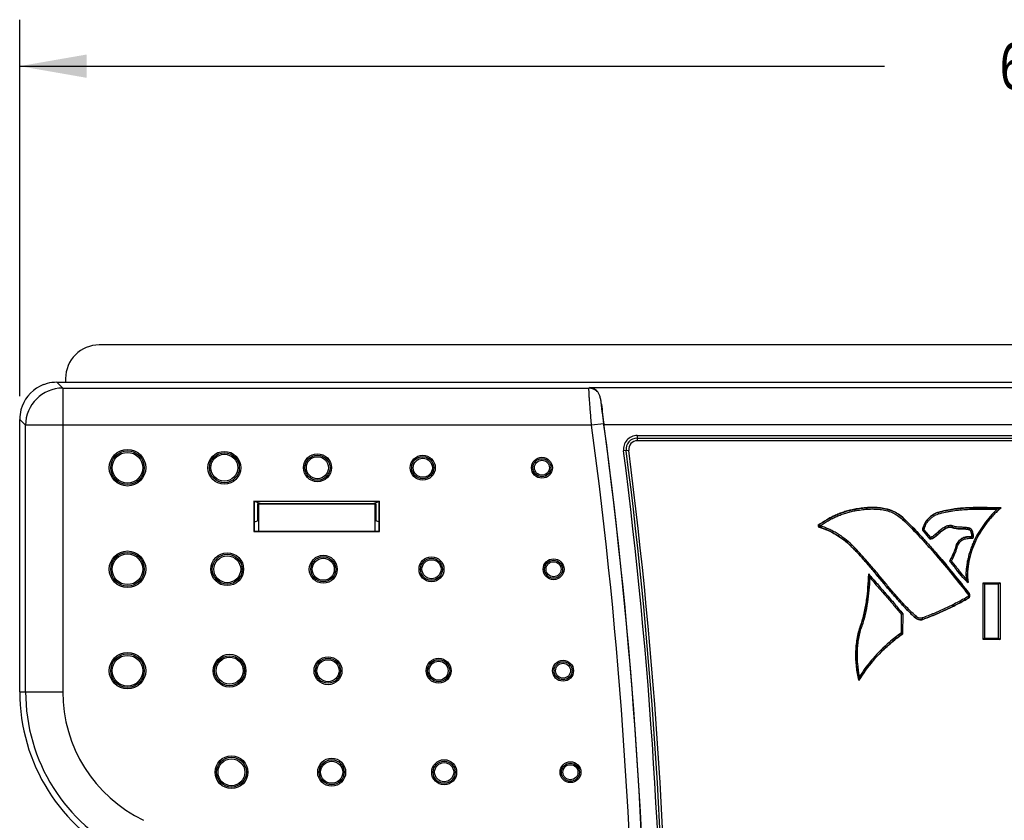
# Model space of a CAD drawing. Header units: inches. Extents: x 0 to 22, y 0 to 17.
# Tile 15 of 21: x 12.6 to 15.2, y 10.1 to 12.2. Entities that reach past the tile are written whole.
import ezdxf

# ---------------------------------------------------------------- set-up
doc = ezdxf.new("R2010")
doc.units = ezdxf.units.IN
doc.header["$LTSCALE"] = 1.21
doc.header["$MEASUREMENT"] = 0
doc.layers.get('0').update_dxf_attribs({"linetype": 'CONTINUOUS'})
doc.layers.add('DIMENSIONS', color=7, linetype='CONTINUOUS')
doc.styles.get("Standard").update_dxf_attribs({"font": 'txt', "width": 0.8})
doc.dimstyles.new('DIMSTYLE_1', dxfattribs={"dimtxt": 0.125, "dimasz": 0.18, "dimexe": 0.18, "dimexo": 0.0625, "dimgap": 0.09, "dimtad": 0, "dimtih": 1, "dimtoh": 1, "dimdec": 3, "dimzin": 4, "dimdsep": 46, "dimtxsty": 'STANDARD', "dimblk": '_FILLED', "dimblk1": '_FILLED', "dimblk2": '_FILLED', "dimcen": 0.09, "dimadec": 0, "dimazin": 0, "dimtp": 0.01, "dimtm": 0.01, "dimtfac": 1, "dimtdec": 3, "dimtofl": 0, "dimtmove": 0, "dimatfit": 3, "dimldrblk": '_FILLED', "dimfxl": 1, "dimtolj": 1, "dimtzin": 4, "dimarcsym": 0})

# ---------------------------------------------------------------- blocks, each defined once
blk = doc.blocks.new('_FILLED')
at = {"color": 0, "linetype": 'BYBLOCK'}
blk.add_solid([(0, 0), (-1, 0.174), (-1, -0.174)], dxfattribs=at)
blk = doc.blocks.new('*D9')
at = {"layer": 'DIMENSIONS', "color": 2, "linetype": 'CONTINUOUS'}
for p, q in [((12.5657, 11.218), (12.5657, 12.2307)), ((18.7677, 11.218), (18.7677, 12.2307)), ((12.5657, 12.1057), (14.8917, 12.1057)), ((18.7677, 12.1057), (16.4417, 12.1057))]:
    blk.add_line(p, q, dxfattribs=at)
at = {"layer": 'DIMENSIONS', "color": 2, "linetype": 'CONTINUOUS', "xscale": 0.18, "yscale": 0.18, "zscale": 0.18, "rotation": 180}
blk.add_blockref('_FILLED', (12.5657, 12.1057), dxfattribs=at)
at = {"layer": 'DIMENSIONS', "color": 2, "linetype": 'CONTINUOUS', "xscale": 0.18, "yscale": 0.18, "zscale": 0.18}
blk.add_blockref('_FILLED', (18.7677, 12.1057), dxfattribs=at)
at = {"layer": 'DIMENSIONS', "color": 2, "linetype": 'CONTINUOUS', "insert": (15.6667, 12.1682), "char_height": 0.125, "width": 1.425, "attachment_point": 2, "line_spacing_factor": 0.9}
blk.add_mtext('6.202{\\Ftxt.shx;\\W1.000000;\\H0.125000; }[157.53]', dxfattribs=at)

msp = doc.modelspace()

# ---------------------------------------------------------------- linework, layer by layer
at = {"color": 7, "linetype": 'CONTINUOUS'}
for p, q in [((18.5541, 11.3557), (12.7794, 11.3557)), ((12.6894, 11.2658), (12.6894, 11.2554)), ((13.2053, 10.9284), (13.2053, 10.8824)), ((13.2081, 10.9274), (13.2053, 10.9284)), ((13.5241, 10.9284), (13.2053, 10.9284)), ((13.2081, 10.9274), (13.2081, 10.8552)), ((13.5213, 10.9274), (13.2081, 10.9274)), ((13.5241, 10.9284), (13.5213, 10.9274)), ((13.5213, 10.9274), (13.5213, 10.8552)), ((13.5241, 10.9284), (13.5241, 10.8824)), ((13.1972, 10.8797), (13.2053, 10.8824)), ((13.5322, 10.8797), (13.5241, 10.8824))]:
    msp.add_line(p, q, dxfattribs=at)
at = {"color": 6, "linetype": 'CONTINUOUS'}
for p, q in [((12.6815, 11.2396), (12.6657, 11.2554)), ((12.6657, 11.2554), (18.644, 11.2554)), ((12.6815, 11.2396), (12.6815, 10.423)), ((12.6815, 11.2396), (14.0973, 11.2396)), ((14.0973, 11.2396), (14.0985, 11.241)), ((14.0985, 11.241), (17.2349, 11.241)), ((12.5657, 10.423), (12.5657, 11.1555)), ((12.5657, 11.1555), (12.5816, 11.1396)), ((12.5816, 10.423), (12.5816, 11.1396)), ((14.1042, 11.1396), (12.5816, 11.1396)), ((14.1369, 11.144), (14.1042, 11.1396)), ((17.1959, 11.141), (14.1376, 11.141)), ((14.227, 11.1122), (14.227, 11.0981)), ((14.227, 11.1122), (17.1065, 11.1122)), ((14.227, 11.1051), (17.1065, 11.1051)), ((17.1064, 11.0981), (14.227, 11.0981)), ((14.2042, 11.0722), (14.1903, 11.0705)), ((13.1957, 10.9359), (13.1957, 10.8536)), ((13.1972, 10.9343), (13.1957, 10.9359)), ((13.1957, 10.9359), (13.5338, 10.9359)), ((13.1972, 10.8552), (13.1972, 10.9343)), ((13.2149, 10.9284), (13.1972, 10.9343)), ((13.5146, 10.9284), (13.5322, 10.9343)), ((13.5322, 10.9343), (13.5338, 10.9359)), ((13.5322, 10.9343), (13.5322, 10.8552)), ((13.5338, 10.8536), (13.5338, 10.9359)), ((14.812, 10.9136), (14.8127, 10.9096)), ((15.2051, 10.9177), (15.1949, 10.9136)), ((15.2051, 10.9177), (15.2056, 10.9179)), ((14.9436, 10.8894), (14.9407, 10.8864)), ((15.0364, 10.9051), (15.0364, 10.9053)), ((15.0364, 10.9051), (15.0375, 10.9013)), ((14.7139, 10.871), (14.7138, 10.8711)), ((14.7154, 10.866), (14.7155, 10.8662)), ((15.0559, 10.862), (15.0541, 10.8656)), ((15.0559, 10.862), (15.056, 10.8618)), ((15.0732, 10.8651), (15.0747, 10.869)), ((15.12, 10.8591), (15.121, 10.863)), ((13.1957, 10.8536), (13.1972, 10.8552)), ((13.1957, 10.8536), (13.5338, 10.8536)), ((13.1972, 10.8552), (13.5322, 10.8552)), ((13.5338, 10.8536), (13.5322, 10.8552)), ((14.9992, 10.8585), (14.9951, 10.8572)), ((15.0153, 10.8332), (14.9951, 10.8572)), ((15.0165, 10.838), (14.9992, 10.8585)), ((15.0165, 10.838), (15.0153, 10.8332)), ((15.12, 10.8591), (15.1199, 10.859)), ((15.1268, 10.8356), (15.1269, 10.8396)), ((14.8016, 10.815), (14.8015, 10.8149)), ((14.8016, 10.815), (14.8044, 10.8178)), ((15.0838, 10.8122), (15.0876, 10.8112)), ((15.0674, 10.774), (15.0671, 10.7739)), ((15.0722, 10.7746), (15.0674, 10.774)), ((14.8498, 10.7392), (14.8496, 10.7397)), ((14.8498, 10.7392), (14.8533, 10.7291)), ((15.1168, 10.717), (15.1171, 10.7165)), ((15.1574, 10.5634), (15.1574, 10.7161)), ((15.1574, 10.7161), (15.2032, 10.7161)), ((15.1574, 10.7161), (15.1614, 10.7121)), ((15.1614, 10.7121), (15.1614, 10.5674)), ((15.1992, 10.7121), (15.1614, 10.7121)), ((15.2032, 10.7161), (15.1992, 10.7121)), ((15.1992, 10.5674), (15.1992, 10.7121)), ((15.2032, 10.7161), (15.2032, 10.5634)), ((15.12, 10.6876), (15.1167, 10.685)), ((15.1172, 10.679), (15.1186, 10.6776)), ((15.12, 10.676), (15.1201, 10.6759)), ((14.9373, 10.6311), (14.9367, 10.5807)), ((14.9373, 10.6311), (14.9414, 10.6325)), ((14.9414, 10.6325), (14.9406, 10.5786)), ((14.9752, 10.6219), (14.9779, 10.6249)), ((14.828, 10.6007), (14.8278, 10.6008)), ((14.828, 10.6007), (14.8318, 10.5994)), ((14.995, 10.6175), (14.9936, 10.6213)), ((14.995, 10.6175), (14.9951, 10.6173)), ((14.9367, 10.5807), (14.9406, 10.5786)), ((15.1614, 10.5674), (15.1574, 10.5634)), ((15.2032, 10.5634), (15.1574, 10.5634)), ((15.1614, 10.5674), (15.1992, 10.5674)), ((15.1992, 10.5674), (15.2032, 10.5634)), ((14.8231, 10.4536), (14.825, 10.4641)), ((14.8231, 10.4536), (14.8231, 10.4531)), ((12.5657, 10.423), (12.6815, 10.423))]:
    msp.add_line(p, q, dxfattribs=at)
for centre, radius in [((12.8557, 11.0254), 0.0491), ((12.8557, 11.0254), 0.0452), ((12.8557, 11.0254), 0.0412), ((13.1163, 11.0254), 0.0441), ((13.1163, 11.0254), 0.0402), ((13.1163, 11.0254), 0.0362), ((13.3668, 11.0254), 0.0376), ((13.3668, 11.0254), 0.0337), ((13.3668, 11.0254), 0.0297), ((13.6501, 11.0254), 0.0336), ((13.6501, 11.0254), 0.0297), ((13.6501, 11.0254), 0.0257), ((13.9706, 11.0254), 0.0281), ((13.9706, 11.0254), 0.0242), ((13.9706, 11.0254), 0.0202), ((12.8557, 10.7524), 0.0491), ((12.8557, 10.7524), 0.0452), ((12.8557, 10.7524), 0.0412), ((13.1241, 10.7524), 0.0441), ((13.1241, 10.7524), 0.0402), ((13.1241, 10.7524), 0.0362), ((13.3824, 10.7524), 0.0376), ((13.3824, 10.7524), 0.0337), ((13.3824, 10.7524), 0.0297), ((13.6735, 10.7524), 0.0336), ((13.6735, 10.7524), 0.0297), ((14.0019, 10.7524), 0.0281), ((13.6735, 10.7524), 0.0257), ((14.0019, 10.7524), 0.0242), ((14.0019, 10.7524), 0.0202), ((12.8557, 10.4794), 0.0491), ((12.8557, 10.4794), 0.0452), ((12.8557, 10.4794), 0.0412), ((13.1304, 10.4794), 0.0441), ((13.1304, 10.4794), 0.0402), ((13.1304, 10.4794), 0.0362), ((13.3951, 10.4794), 0.0376), ((13.3951, 10.4794), 0.0337), ((13.3951, 10.4794), 0.0297), ((13.6927, 10.4794), 0.0336), ((13.6927, 10.4794), 0.0297), ((13.6927, 10.4794), 0.0257), ((14.0274, 10.4794), 0.0281), ((14.0274, 10.4794), 0.0242), ((14.0274, 10.4794), 0.0202), ((13.1354, 10.2064), 0.0441), ((13.1354, 10.2064), 0.0402), ((13.1354, 10.2064), 0.0362), ((13.405, 10.2064), 0.0376), ((13.405, 10.2064), 0.0337), ((13.405, 10.2064), 0.0297), ((13.7076, 10.2064), 0.0336), ((13.7076, 10.2064), 0.0297), ((13.7076, 10.2064), 0.0257), ((14.0473, 10.2064), 0.0281), ((14.0473, 10.2064), 0.0242), ((14.0473, 10.2064), 0.0202)]:
    msp.add_circle(centre, radius, dxfattribs=at)
at = {"color": 7, "linetype": 'CONTINUOUS'}
msp.add_arc((12.7793, 11.2658), 0.0899, 89.9871, 180.0129, dxfattribs=at)
at = {"color": 6, "linetype": 'CONTINUOUS'}
for centre, radius, start, end in [((12.6657, 11.1555), 0.1, 110.7859, 159.2142), ((12.6816, 11.1395), 0.1001, 90.084, 179.916), ((12.6656, 11.1557), 0.0997, 105.0245, 110.7881), ((12.6657, 11.1551), 0.1003, 90.0145, 105.0059), ((14.0973, 11.2065), 0.033, 47.5056, 89.9312), ((12.666, 11.1554), 0.1003, 164.9948, 179.9847), ((12.6654, 11.1556), 0.0997, 159.212, 164.9755), ((1.0701, 9.3874), 13.1514, 352.34342, 7.65658), ((1.0701, 9.3874), 13.1844, 352.34342, 7.65658), ((1.0701, 9.3874), 13.1846, 352.35673, 7.64327), ((14.227, 11.0752), 0.037, 89.9823, 187.3256), ((14.2269, 11.0752), 0.03, 89.9548, 187.3573), ((14.227, 11.0751), 0.023, 89.975, 187.3386), ((1.0901, 9.3874), 13.2219, 352.6792, 7.32081), ((1.0901, 9.3874), 13.2079, 352.67896, 7.32108), ((1.0901, 9.3874), 13.2149, 352.67906, 7.32095), ((14.7164, 10.8691), 0.0031, 143.817, 252.7411), ((15.1126, 10.6817), 0.00533, 330.1864, 0.5526), ((15.0608, 10.6244), 0.0785, 41.0824, 42.6493), ((15.1126, 10.6817), 0.00932, 322.603, 38.5691), ((13.0657, 10.423), 0.5, 180, 244.2285), ((13.0657, 10.423), 0.4842, 180, 244.2285), ((13.0657, 10.423), 0.3842, 180.0001, 244.2285)]:
    msp.add_arc(centre, radius, start, end, dxfattribs=at)
for points, knots in [([(14.1042, 11.1396), (14.1036, 11.146), (14.1025, 11.1584), (14.1012, 11.1738), (14.1003, 11.1856), (14.0996, 11.1939), (14.0991, 11.2016), (14.0985, 11.2088), (14.0981, 11.2154), (14.0977, 11.2212), (14.0974, 11.2264), (14.0973, 11.2301), (14.0972, 11.2327), (14.0971, 11.2344), (14.0971, 11.2358), (14.0971, 11.237), (14.0971, 11.238), (14.0971, 11.2387), (14.0972, 11.2392), (14.0973, 11.2394), (14.0973, 11.2395), (14.0973, 11.2396)], [0, 0, 0, 0, 0.190522, 0.374461, 0.461613, 0.544521, 0.622435, 0.694653, 0.760515, 0.819361, 0.87063, 0.913888, 0.932381, 0.948714, 0.962848, 0.974762, 0.984439, 0.991865, 0.997037, 0.998786, 1, 1, 1, 1]), ([(14.1196, 11.2309), (14.1181, 11.2324), (14.115, 11.2352), (14.1097, 11.2383), (14.1042, 11.2402), (14.1004, 11.2408), (14.0985, 11.241)], [0, 0, 0, 0, 0.266275, 0.519309, 0.762781, 1, 1, 1, 1]), ([(14.1307, 11.1961), (14.1302, 11.1997), (14.1295, 11.205), (14.1282, 11.2117), (14.1271, 11.2164), (14.1257, 11.2206), (14.1241, 11.2245), (14.1221, 11.2279), (14.1205, 11.23), (14.1196, 11.2309)], [0, 0, 0, 0, 0.293913, 0.42961, 0.557295, 0.677164, 0.789838, 0.896655, 1, 1, 1, 1]), ([(14.1369, 11.144), (14.1356, 11.1536), (14.1338, 11.1674), (14.1318, 11.1848), (14.131, 11.1926), (14.1307, 11.1961)], [0, 0, 0, 0, 0.552842, 0.795856, 1, 1, 1, 1]), ([(14.1307, 11.1961), (14.1317, 11.1873), (14.1339, 11.1689), (14.1363, 11.1506), (14.1376, 11.141)], [0, 0, 0, 0, 0.47824, 1, 1, 1, 1]), ([(14.812, 10.9138), (14.8031, 10.9122), (14.79, 10.909), (14.773, 10.9031), (14.7605, 10.8979), (14.7484, 10.8921), (14.7326, 10.8834), (14.7212, 10.8762), (14.7138, 10.8711)], [0, 0, 0, 0, 0.249953, 0.375, 0.500026, 0.625061, 0.750066, 1, 1, 1, 1]), ([(14.7138, 10.8709), (14.7212, 10.876), (14.7326, 10.8832), (14.7484, 10.8919), (14.7605, 10.8977), (14.773, 10.9029), (14.79, 10.9088), (14.8032, 10.912), (14.812, 10.9136)], [0, 0, 0, 0, 0.249936, 0.374941, 0.499976, 0.625003, 0.750049, 1, 1, 1, 1]), ([(14.9436, 10.8894), (14.9395, 10.8934), (14.9326, 10.8989), (14.9227, 10.9049), (14.9148, 10.9087), (14.9067, 10.9119), (14.8955, 10.9152), (14.8812, 10.9178), (14.8638, 10.9189), (14.8464, 10.9184), (14.8291, 10.9167), (14.8177, 10.9148), (14.812, 10.9138)], [0, 0, 0, 0, 0.124996, 0.187686, 0.250298, 0.312854, 0.375434, 0.500461, 0.625379, 0.750337, 0.875188, 1, 1, 1, 1]), ([(14.812, 10.9136), (14.8177, 10.9146), (14.8291, 10.9165), (14.8464, 10.9182), (14.8638, 10.9187), (14.8812, 10.9176), (14.8955, 10.915), (14.9066, 10.9117), (14.9147, 10.9086), (14.9226, 10.9048), (14.9325, 10.8988), (14.9393, 10.8933), (14.9435, 10.8893)], [0, 0, 0, 0, 0.124817, 0.249673, 0.37464, 0.49957, 0.624585, 0.687165, 0.749721, 0.812326, 0.875008, 1, 1, 1, 1]), ([(14.8127, 10.9096), (14.8183, 10.9107), (14.8294, 10.9125), (14.8462, 10.9142), (14.8631, 10.9147), (14.8801, 10.9137), (14.8967, 10.9107), (14.9129, 10.9054), (14.9278, 10.8974), (14.9367, 10.8903), (14.9407, 10.8864)], [0, 0, 0, 0, 0.125026, 0.250063, 0.375093, 0.500119, 0.625131, 0.750118, 0.875065, 1, 1, 1, 1]), ([(15.2056, 10.9179), (15.1985, 10.9178), (15.1843, 10.9179), (15.163, 10.9181), (15.1417, 10.9183), (15.1204, 10.918), (15.1027, 10.9171), (15.0886, 10.9157), (15.0745, 10.9139), (15.057, 10.9107), (15.0432, 10.9073), (15.0364, 10.9053)], [0, 0, 0, 0, 0.12492, 0.249851, 0.374843, 0.499888, 0.624863, 0.687349, 0.749874, 0.874974, 1, 1, 1, 1]), ([(15.0364, 10.9051), (15.0432, 10.9071), (15.0569, 10.9105), (15.0744, 10.9137), (15.0884, 10.9155), (15.1025, 10.9168), (15.1202, 10.9178), (15.1414, 10.9181), (15.1626, 10.9179), (15.1839, 10.9177), (15.198, 10.9176), (15.2051, 10.9177)], [0, 0, 0, 0, 0.125025, 0.250131, 0.312662, 0.375152, 0.500123, 0.625159, 0.750148, 0.875079, 1, 1, 1, 1]), ([(15.0375, 10.9013), (15.0438, 10.9031), (15.0534, 10.9056), (15.0664, 10.9082), (15.0794, 10.9104), (15.0958, 10.9123), (15.1156, 10.9136), (15.1354, 10.914), (15.1618, 10.914), (15.1817, 10.9137), (15.1949, 10.9136)], [0, 0, 0, 0, 0.125, 0.187509, 0.250022, 0.375031, 0.500035, 0.625034, 0.750025, 1, 1, 1, 1]), ([(15.1949, 10.9136), (15.1824, 10.9013), (15.1678, 10.8848), (15.1526, 10.8633), (15.1431, 10.8485), (15.1348, 10.833), (15.1278, 10.8169), (15.1232, 10.8046), (15.1193, 10.792), (15.1166, 10.7814), (15.1148, 10.7728), (15.1133, 10.7641), (15.1118, 10.7532), (15.1111, 10.74), (15.1114, 10.7312), (15.1119, 10.7268)], [0, 0, 0, 0, 0.249667, 0.312179, 0.374715, 0.499683, 0.562129, 0.624564, 0.687036, 0.749598, 0.780933, 0.812308, 0.875059, 0.937623, 1, 1, 1, 1]), ([(15.2051, 10.9177), (15.198, 10.9113), (15.1845, 10.898), (15.1662, 10.8762), (15.1501, 10.8527), (15.1364, 10.8277), (15.1257, 10.8013), (15.1184, 10.7737), (15.115, 10.7454), (15.1156, 10.7263), (15.1168, 10.717)], [0, 0, 0, 0, 0.124894, 0.249965, 0.375053, 0.500031, 0.624988, 0.749979, 0.875103, 1, 1, 1, 1]), ([(15.1171, 10.7165), (15.1159, 10.7259), (15.1151, 10.745), (15.1185, 10.7735), (15.1259, 10.8011), (15.1366, 10.8276), (15.1503, 10.8528), (15.1665, 10.8763), (15.1849, 10.8982), (15.1985, 10.9115), (15.2056, 10.9179)], [0, 0, 0, 0, 0.124905, 0.250084, 0.375086, 0.500049, 0.625008, 0.750071, 0.875119, 1, 1, 1, 1]), ([(14.7187, 10.8694), (14.7257, 10.8742), (14.7367, 10.8811), (14.7519, 10.8891), (14.7635, 10.8946), (14.7755, 10.8995), (14.7876, 10.9037), (14.8001, 10.9072), (14.8085, 10.909), (14.8127, 10.9096)], [0, 0, 0, 0, 0.249909, 0.374907, 0.499885, 0.624881, 0.749971, 0.875065, 1, 1, 1, 1]), ([(14.9407, 10.8864), (14.9568, 10.8709), (14.9801, 10.847), (15.0101, 10.8141), (15.0393, 10.7805), (15.0748, 10.7376), (15.1026, 10.7028), (15.1164, 10.6854)], [0, 0, 0, 0, 0.249998, 0.37501, 0.500013, 0.75001, 1, 1, 1, 1]), ([(14.9435, 10.8893), (14.9596, 10.8738), (14.9831, 10.8498), (15.0131, 10.8167), (15.0425, 10.783), (15.0781, 10.7399), (15.1059, 10.705), (15.1199, 10.6875)], [0, 0, 0, 0, 0.25, 0.375015, 0.500017, 0.750012, 1, 1, 1, 1]), ([(15.12, 10.6876), (15.1061, 10.7051), (15.0782, 10.74), (15.0426, 10.7831), (15.0133, 10.8168), (14.9832, 10.8499), (14.9597, 10.8739), (14.9436, 10.8894)], [0, 0, 0, 0, 0.249989, 0.499983, 0.624985, 0.75, 1, 1, 1, 1]), ([(15.0364, 10.9053), (15.0337, 10.9046), (15.0297, 10.9031), (15.0248, 10.9005), (15.0188, 10.8968), (15.0112, 10.8905), (15.0044, 10.8824), (15.0001, 10.8752), (14.9974, 10.8695), (14.9956, 10.8634), (14.995, 10.8592), (14.9949, 10.8572)], [0, 0, 0, 0, 0.12498, 0.187539, 0.250084, 0.437469, 0.624845, 0.718647, 0.812442, 0.906243, 1, 1, 1, 1]), ([(14.9951, 10.8572), (14.9952, 10.86), (14.9962, 10.8655), (14.9992, 10.8734), (15.0035, 10.8806), (15.0086, 10.8872), (15.0146, 10.8931), (15.0234, 10.8999), (15.031, 10.9036), (15.0364, 10.9051)], [0, 0, 0, 0, 0.125032, 0.250221, 0.375203, 0.500226, 0.625213, 0.750283, 1, 1, 1, 1]), ([(14.9992, 10.8585), (14.9995, 10.861), (15.0006, 10.866), (15.0035, 10.873), (15.0068, 10.8783), (15.0099, 10.8823), (15.0132, 10.8861), (15.0177, 10.8905), (15.0238, 10.895), (15.0304, 10.8987), (15.0351, 10.9005), (15.0375, 10.9013)], [0, 0, 0, 0, 0.124943, 0.250021, 0.374886, 0.437463, 0.500071, 0.625098, 0.749987, 0.875067, 1, 1, 1, 1]), ([(14.7187, 10.8694), (14.7184, 10.8695), (14.7179, 10.8698), (14.7171, 10.8701), (14.7164, 10.8704), (14.7158, 10.8705), (14.7153, 10.8707), (14.715, 10.8707), (14.7147, 10.8708), (14.7144, 10.8708), (14.7142, 10.8709), (14.7141, 10.8709), (14.714, 10.8709), (14.7139, 10.8709), (14.7139, 10.8709), (14.7138, 10.8709), (14.7138, 10.8709), (14.7138, 10.8709)], [0, 0, 0, 0, 0.168726, 0.335019, 0.493712, 0.639763, 0.707317, 0.770927, 0.830349, 0.884289, 0.930533, 0.950054, 0.966788, 0.98044, 0.990718, 0.997329, 1, 1, 1, 1]), ([(14.7154, 10.866), (14.7235, 10.8635), (14.7393, 10.8576), (14.7618, 10.8461), (14.7828, 10.8319), (14.7955, 10.8208), (14.8015, 10.8149)], [0, 0, 0, 0, 0.249979, 0.500004, 0.750024, 1, 1, 1, 1]), ([(14.7155, 10.8662), (14.7156, 10.8662), (14.7158, 10.8662), (14.7161, 10.8663), (14.7165, 10.8666), (14.7169, 10.867), (14.7173, 10.8675), (14.7179, 10.8683), (14.7183, 10.8689), (14.7187, 10.8694)], [0, 0, 0, 0, 0.059585, 0.134687, 0.232425, 0.353603, 0.495489, 0.654422, 1, 1, 1, 1]), ([(14.8016, 10.815), (14.7956, 10.8209), (14.7829, 10.832), (14.7619, 10.8462), (14.7394, 10.8578), (14.7235, 10.8637), (14.7155, 10.8662)], [0, 0, 0, 0, 0.249975, 0.499991, 0.750017, 1, 1, 1, 1]), ([(14.8044, 10.8178), (14.7984, 10.8237), (14.7857, 10.8348), (14.7683, 10.8467), (14.7536, 10.855), (14.7385, 10.8623), (14.7267, 10.8668), (14.7187, 10.8694)], [0, 0, 0, 0, 0.249944, 0.499953, 0.624986, 0.750036, 1, 1, 1, 1]), ([(15.0152, 10.833), (15.0231, 10.8355), (15.0316, 10.8424), (15.0408, 10.8508), (15.0471, 10.8563), (15.0523, 10.8599), (15.056, 10.8618)], [0, 0, 0, 0, 0.498485, 0.62377, 0.749622, 1, 1, 1, 1]), ([(15.0559, 10.862), (15.0522, 10.8601), (15.0453, 10.8552), (15.0361, 10.8468), (15.0267, 10.8386), (15.0192, 10.8345), (15.0153, 10.8332)], [0, 0, 0, 0, 0.250015, 0.500048, 0.750033, 1, 1, 1, 1]), ([(15.0541, 10.8656), (15.0506, 10.8638), (15.0457, 10.8605), (15.0398, 10.8555), (15.0354, 10.8516), (15.0311, 10.8477), (15.0266, 10.8439), (15.0218, 10.8405), (15.0183, 10.8387), (15.0165, 10.838)], [0, 0, 0, 0, 0.249837, 0.374865, 0.499878, 0.624906, 0.749934, 0.874976, 1, 1, 1, 1]), ([(15.0747, 10.869), (15.0739, 10.8694), (15.0721, 10.8699), (15.0685, 10.8702), (15.064, 10.8697), (15.0589, 10.868), (15.0557, 10.8664), (15.0541, 10.8656)], [0, 0, 0, 0, 0.125092, 0.250246, 0.499995, 0.749974, 1, 1, 1, 1]), ([(15.0733, 10.8653), (15.0719, 10.8659), (15.0695, 10.8662), (15.0665, 10.866), (15.0643, 10.8655), (15.0621, 10.8648), (15.0593, 10.8637), (15.0572, 10.8627), (15.0559, 10.862)], [0, 0, 0, 0, 0.249841, 0.37519, 0.50019, 0.625167, 0.750092, 1, 1, 1, 1]), ([(15.056, 10.8618), (15.0573, 10.8625), (15.0593, 10.8635), (15.0621, 10.8646), (15.065, 10.8655), (15.0687, 10.8661), (15.0718, 10.8657), (15.0732, 10.8651)], [0, 0, 0, 0, 0.249689, 0.374635, 0.499703, 0.75002, 1, 1, 1, 1]), ([(15.0732, 10.8651), (15.075, 10.8644), (15.0788, 10.8632), (15.0836, 10.8622), (15.0875, 10.8616), (15.0915, 10.8612), (15.0964, 10.861), (15.1023, 10.8609), (15.1102, 10.8607), (15.1161, 10.86), (15.1199, 10.859)], [0, 0, 0, 0, 0.125039, 0.250329, 0.312903, 0.375313, 0.499988, 0.624979, 0.7504, 1, 1, 1, 1]), ([(15.12, 10.8591), (15.1162, 10.8602), (15.1102, 10.8609), (15.1024, 10.8611), (15.0965, 10.8612), (15.0906, 10.8614), (15.0847, 10.8621), (15.0789, 10.8634), (15.0751, 10.8646), (15.0733, 10.8653)], [0, 0, 0, 0, 0.24968, 0.374879, 0.499699, 0.624439, 0.749649, 0.875, 1, 1, 1, 1]), ([(15.121, 10.863), (15.1191, 10.8635), (15.1153, 10.8643), (15.1095, 10.8649), (15.1036, 10.8651), (15.0977, 10.8652), (15.0919, 10.8654), (15.086, 10.866), (15.0803, 10.8672), (15.0765, 10.8683), (15.0747, 10.869)], [0, 0, 0, 0, 0.124731, 0.249878, 0.375112, 0.499937, 0.624621, 0.749752, 0.875064, 1, 1, 1, 1]), ([(15.1268, 10.8356), (15.1271, 10.8356), (15.1278, 10.8357), (15.1289, 10.836), (15.1298, 10.8365), (15.1306, 10.8373), (15.1312, 10.8382), (15.1316, 10.8392), (15.1317, 10.8403), (15.1317, 10.8414), (15.1316, 10.8424), (15.1314, 10.8435), (15.1312, 10.8445), (15.131, 10.8459), (15.1306, 10.8476), (15.1302, 10.8497), (15.1298, 10.8518), (15.1292, 10.8538), (15.1284, 10.8558), (15.1275, 10.8577), (15.1265, 10.8592), (15.1255, 10.8602), (15.1245, 10.8612), (15.123, 10.8622), (15.1217, 10.8627), (15.121, 10.863)], [0, 0, 0, 0, 0.031461, 0.06315, 0.094558, 0.12599, 0.157741, 0.189427, 0.220571, 0.251695, 0.283074, 0.314426, 0.345548, 0.37654, 0.438557, 0.500734, 0.562825, 0.624901, 0.687377, 0.75011, 0.812363, 0.843437, 0.874646, 0.937404, 1, 1, 1, 1]), ([(15.1269, 10.8398), (15.1245, 10.8399), (15.1198, 10.8399), (15.1128, 10.8394), (15.1059, 10.8379), (15.1005, 10.8355), (15.0966, 10.8328), (15.0931, 10.8297), (15.0893, 10.8251), (15.0858, 10.819), (15.0842, 10.8145), (15.0836, 10.8123)], [0, 0, 0, 0, 0.124999, 0.249999, 0.374979, 0.499917, 0.562456, 0.625046, 0.750007, 0.874997, 1, 1, 1, 1]), ([(15.0838, 10.8122), (15.0844, 10.8145), (15.086, 10.8189), (15.0895, 10.825), (15.094, 10.8305), (15.0986, 10.8341), (15.1028, 10.8363), (15.1061, 10.8375), (15.1095, 10.8384), (15.1141, 10.8393), (15.1199, 10.8397), (15.1246, 10.8397), (15.1269, 10.8396)], [0, 0, 0, 0, 0.124719, 0.250074, 0.375797, 0.500537, 0.562773, 0.625254, 0.688006, 0.750749, 0.875465, 1, 1, 1, 1]), ([(15.0876, 10.8112), (15.0882, 10.8132), (15.0896, 10.8172), (15.0938, 10.8246), (15.1, 10.8308), (15.1078, 10.834), (15.1141, 10.8353), (15.1204, 10.8357), (15.1247, 10.8357), (15.1268, 10.8356)], [0, 0, 0, 0, 0.125225, 0.250448, 0.499273, 0.624411, 0.749588, 0.874796, 1, 1, 1, 1]), ([(15.1199, 10.859), (15.1203, 10.8588), (15.1212, 10.8585), (15.1223, 10.8576), (15.1232, 10.8566), (15.1241, 10.855), (15.1251, 10.8529), (15.1258, 10.8503), (15.1263, 10.8481), (15.1266, 10.8463), (15.1268, 10.8451), (15.127, 10.8442), (15.1271, 10.8436), (15.1272, 10.8429), (15.1273, 10.8422), (15.1274, 10.8417), (15.1275, 10.8412), (15.1275, 10.8409), (15.1275, 10.8406), (15.1275, 10.8404), (15.1274, 10.8402), (15.1274, 10.84), (15.1272, 10.8399), (15.127, 10.8398), (15.1269, 10.8398)], [0, 0, 0, 0, 0.062512, 0.125054, 0.187625, 0.25011, 0.374925, 0.499767, 0.624625, 0.687062, 0.7495, 0.780718, 0.811936, 0.843156, 0.874373, 0.905601, 0.921239, 0.936749, 0.952396, 0.960472, 0.96847, 0.976224, 0.984091, 1, 1, 1, 1]), ([(15.1269, 10.8396), (15.1271, 10.8396), (15.1275, 10.8398), (15.1277, 10.8403), (15.1277, 10.8406), (15.1277, 10.841), (15.1277, 10.8414), (15.1276, 10.842), (15.1274, 10.8427), (15.1273, 10.8434), (15.1272, 10.8441), (15.127, 10.845), (15.1268, 10.8461), (15.1266, 10.8475), (15.1263, 10.8489), (15.1259, 10.8507), (15.1252, 10.853), (15.1243, 10.8551), (15.1233, 10.8567), (15.1221, 10.8581), (15.1209, 10.8589), (15.12, 10.8591)], [0, 0, 0, 0, 0.03126, 0.046692, 0.062812, 0.078861, 0.094449, 0.125409, 0.156715, 0.187961, 0.219167, 0.250402, 0.312865, 0.375326, 0.437788, 0.500251, 0.625144, 0.750007, 0.812554, 0.875163, 1, 1, 1, 1]), ([(14.8015, 10.8149), (14.8092, 10.8073), (14.8242, 10.7916), (14.8457, 10.7673), (14.8666, 10.7425), (14.8873, 10.7174), (14.908, 10.6924), (14.9293, 10.6678), (14.9515, 10.6441), (14.9671, 10.629), (14.9751, 10.6218)], [0, 0, 0, 0, 0.124953, 0.249979, 0.375026, 0.499995, 0.62494, 0.749967, 0.875027, 1, 1, 1, 1]), ([(14.9752, 10.6219), (14.9672, 10.6292), (14.9516, 10.6442), (14.9294, 10.668), (14.9081, 10.6925), (14.8874, 10.7175), (14.8668, 10.7426), (14.8459, 10.7675), (14.8243, 10.7918), (14.8093, 10.8074), (14.8016, 10.815)], [0, 0, 0, 0, 0.124973, 0.250034, 0.375058, 0.500004, 0.624973, 0.750019, 0.875046, 1, 1, 1, 1]), ([(14.9779, 10.6249), (14.9699, 10.6321), (14.9543, 10.6472), (14.9322, 10.6709), (14.9109, 10.6955), (14.8902, 10.7204), (14.8696, 10.7455), (14.8487, 10.7704), (14.8271, 10.7946), (14.8121, 10.8103), (14.8044, 10.8178)], [0, 0, 0, 0, 0.124972, 0.250034, 0.375066, 0.500013, 0.624977, 0.750016, 0.875043, 1, 1, 1, 1]), ([(15.0836, 10.8123), (15.0827, 10.8089), (15.08, 10.8006), (15.0743, 10.7878), (15.0695, 10.7786), (15.0671, 10.7739)], [0, 0, 0, 0, 0.250027, 0.625013, 1, 1, 1, 1]), ([(15.0674, 10.774), (15.0689, 10.777), (15.0753, 10.7894), (15.0811, 10.8021), (15.0838, 10.8122)], [0, 0, 0, 0, 0.250275, 1, 1, 1, 1]), ([(15.0722, 10.7746), (15.0752, 10.7805), (15.0812, 10.7923), (15.0859, 10.8048), (15.0876, 10.8112)], [0, 0, 0, 0, 0.50014, 1, 1, 1, 1]), ([(15.0671, 10.7739), (15.0715, 10.7693), (15.0796, 10.7595), (15.0911, 10.7443), (15.1031, 10.7295), (15.1122, 10.7205), (15.1171, 10.7165)], [0, 0, 0, 0, 0.249927, 0.499977, 0.75, 1, 1, 1, 1]), ([(15.1168, 10.717), (15.112, 10.721), (15.1007, 10.7321), (15.0854, 10.7521), (15.0738, 10.767), (15.0674, 10.774)], [0, 0, 0, 0, 0.250028, 0.625031, 1, 1, 1, 1]), ([(15.1119, 10.7268), (15.1082, 10.7305), (15.1013, 10.7382), (15.0885, 10.7545), (15.0791, 10.7669), (15.0722, 10.7746)], [0, 0, 0, 0, 0.250013, 0.500041, 1, 1, 1, 1]), ([(14.8496, 10.7397), (14.8491, 10.728), (14.8478, 10.7045), (14.8443, 10.6694), (14.8382, 10.6346), (14.8318, 10.6119), (14.8278, 10.6008)], [0, 0, 0, 0, 0.249972, 0.499958, 0.749997, 1, 1, 1, 1]), ([(14.828, 10.6007), (14.8319, 10.6118), (14.8384, 10.6344), (14.8444, 10.6691), (14.8479, 10.7041), (14.8492, 10.7275), (14.8498, 10.7392)], [0, 0, 0, 0, 0.250002, 0.500038, 0.750026, 1, 1, 1, 1]), ([(14.8318, 10.5994), (14.8355, 10.6097), (14.8416, 10.6309), (14.8476, 10.6634), (14.8513, 10.6962), (14.8527, 10.7181), (14.8533, 10.7291)], [0, 0, 0, 0, 0.249999, 0.500026, 0.75002, 1, 1, 1, 1]), ([(14.9412, 10.633), (14.9338, 10.6421), (14.9188, 10.6601), (14.8959, 10.6867), (14.8727, 10.7132), (14.8573, 10.7309), (14.8496, 10.7397)], [0, 0, 0, 0, 0.25, 0.500003, 0.750001, 1, 1, 1, 1]), ([(14.8498, 10.7392), (14.8575, 10.7304), (14.8729, 10.7127), (14.896, 10.6862), (14.919, 10.6596), (14.934, 10.6416), (14.9414, 10.6325)], [0, 0, 0, 0, 0.250011, 0.500017, 0.750011, 1, 1, 1, 1]), ([(14.8533, 10.7291), (14.8604, 10.721), (14.8745, 10.7048), (14.8958, 10.6805), (14.9168, 10.656), (14.9306, 10.6394), (14.9373, 10.6311)], [0, 0, 0, 0, 0.249999, 0.499998, 0.75, 1, 1, 1, 1]), ([(15.1168, 10.717), (15.1168, 10.7171), (15.1167, 10.7174), (15.1165, 10.7178), (15.1162, 10.7183), (15.1159, 10.7188), (15.1155, 10.7194), (15.1151, 10.7202), (15.1145, 10.7214), (15.1138, 10.7227), (15.1132, 10.7241), (15.1125, 10.7254), (15.1121, 10.7264), (15.1119, 10.7268)], [0, 0, 0, 0, 0.035714, 0.079331, 0.130324, 0.187432, 0.249312, 0.314574, 0.44961, 0.585707, 0.722874, 0.861231, 1, 1, 1, 1]), ([(15.1172, 10.679), (15.1073, 10.6734), (15.0873, 10.6625), (15.0567, 10.6474), (15.0255, 10.6335), (15.0043, 10.6252), (14.9936, 10.6213)], [0, 0, 0, 0, 0.249995, 0.499994, 0.75, 1, 1, 1, 1]), ([(15.12, 10.676), (15.11, 10.6703), (15.0898, 10.6593), (15.0588, 10.6439), (15.0273, 10.6299), (15.0058, 10.6215), (14.995, 10.6175)], [0, 0, 0, 0, 0.249998, 0.5, 0.750003, 1, 1, 1, 1]), ([(14.9951, 10.6173), (15.0059, 10.6213), (15.0273, 10.6297), (15.0589, 10.6438), (15.0899, 10.6591), (15.1101, 10.6702), (15.1201, 10.6759)], [0, 0, 0, 0, 0.249997, 0.5, 0.750002, 1, 1, 1, 1]), ([(15.1164, 10.6854), (15.1167, 10.6851), (15.117, 10.6847), (15.1173, 10.6841), (15.1176, 10.6835), (15.1178, 10.6827), (15.1179, 10.6821), (15.1179, 10.6817)], [0, 0, 0, 0, 0.250091, 0.374855, 0.499819, 0.750188, 1, 1, 1, 1]), ([(14.9751, 10.6218), (14.9757, 10.6212), (14.9771, 10.6201), (14.9795, 10.6188), (14.982, 10.6177), (14.9854, 10.6167), (14.9898, 10.6161), (14.9934, 10.6167), (14.9951, 10.6173)], [0, 0, 0, 0, 0.124621, 0.249954, 0.375498, 0.500547, 0.750455, 1, 1, 1, 1]), ([(14.995, 10.6175), (14.9934, 10.6169), (14.9898, 10.6163), (14.9854, 10.6169), (14.982, 10.6179), (14.9796, 10.6189), (14.9773, 10.6202), (14.9759, 10.6213), (14.9752, 10.6219)], [0, 0, 0, 0, 0.24952, 0.49956, 0.624608, 0.750101, 0.87542, 1, 1, 1, 1]), ([(14.9936, 10.6213), (14.9923, 10.6208), (14.9902, 10.6205), (14.9874, 10.6207), (14.9847, 10.6212), (14.982, 10.6222), (14.9796, 10.6235), (14.9784, 10.6244), (14.9779, 10.6249)], [0, 0, 0, 0, 0.249361, 0.374529, 0.499703, 0.74965, 0.874877, 1, 1, 1, 1]), ([(14.8278, 10.6008), (14.8236, 10.589), (14.8175, 10.5647), (14.8147, 10.5335), (14.8151, 10.5086), (14.817, 10.4837), (14.8202, 10.4652), (14.8231, 10.4531)], [0, 0, 0, 0, 0.249906, 0.499899, 0.624968, 0.750065, 1, 1, 1, 1]), ([(14.8231, 10.4536), (14.8203, 10.4657), (14.8172, 10.4841), (14.8152, 10.5089), (14.8149, 10.5338), (14.8177, 10.5648), (14.8238, 10.589), (14.828, 10.6007)], [0, 0, 0, 0, 0.249911, 0.375009, 0.500099, 0.750108, 1, 1, 1, 1]), ([(14.825, 10.4641), (14.8227, 10.4753), (14.8203, 10.4923), (14.8191, 10.5151), (14.8192, 10.5322), (14.8202, 10.5465), (14.8216, 10.5578), (14.8233, 10.5691), (14.8262, 10.5831), (14.8297, 10.5941), (14.8318, 10.5994)], [0, 0, 0, 0, 0.249849, 0.374837, 0.49976, 0.624736, 0.687304, 0.749945, 0.875148, 1, 1, 1, 1]), ([(14.8231, 10.4531), (14.838, 10.4778), (14.8603, 10.5067), (14.8909, 10.5375), (14.9123, 10.557), (14.9294, 10.5704), (14.9412, 10.5788)], [0, 0, 0, 0, 0.499593, 0.624711, 0.749856, 1, 1, 1, 1]), ([(14.9406, 10.5786), (14.9289, 10.5703), (14.8838, 10.5348), (14.8454, 10.4904), (14.8231, 10.4536)], [0, 0, 0, 0, 0.250654, 1, 1, 1, 1]), ([(14.9367, 10.5807), (14.9257, 10.5728), (14.8833, 10.5393), (14.8468, 10.4981), (14.825, 10.4641)], [0, 0, 0, 0, 0.250558, 1, 1, 1, 1])]:
    msp.add_open_spline(points, degree=3, knots=knots, dxfattribs=at)

# ---------------------------------------------------------------- dimensions: what is measured, and where the dimension line sits
at = {"layer": 'DIMENSIONS', "color": 2, "linetype": 'CONTINUOUS'}
dim = msp.add_linear_dim(base=(18.7677, 12.1057), p1=(12.5657, 11.218), p2=(18.7677, 11.218), dimstyle='DIMSTYLE_1', dxfattribs=at)
dim.commit()
dim.dimension.update_dxf_attribs({"geometry": '*D9', "text_midpoint": (15.5167, 12.1057), "dimtype": 160})

doc.saveas('drawing.dxf')
